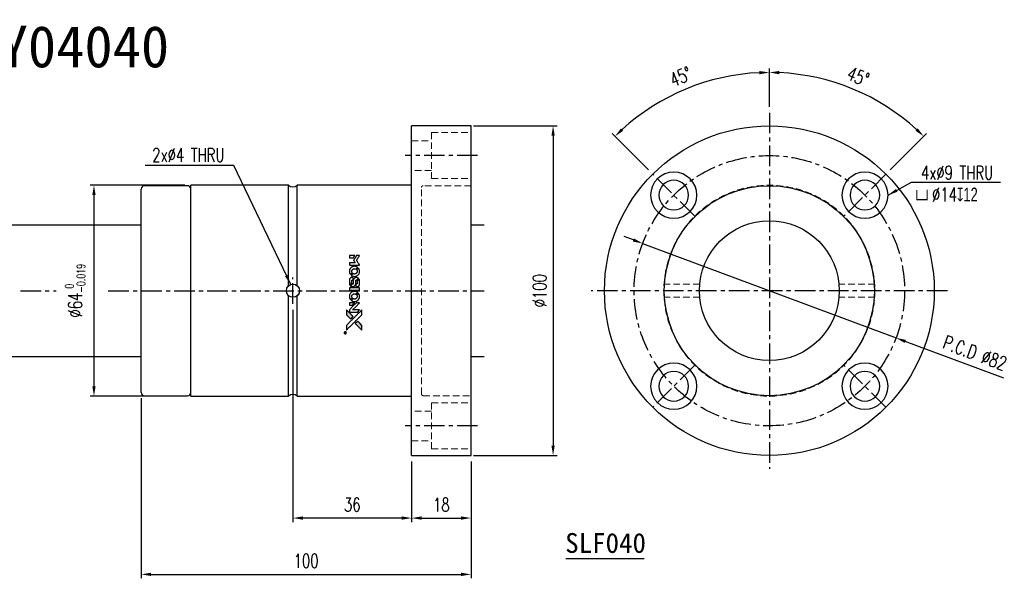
# Model space of a CAD drawing. Header units: millimetres. Extents: x -70 to 551, y -95 to 83.
# Tile 2 of 2: x 252 to 551, y -87 to 82. Entities that reach past the tile are written whole.
import ezdxf
from ezdxf.enums import TextEntityAlignment as Align

# ---------------------------------------------------------------- set-up
doc = ezdxf.new("R2010")
doc.units = ezdxf.units.MM
doc.linetypes.add('CENTER', pattern=[2, 1.25, -0.25, 0.25, -0.25])
doc.linetypes.add('DASHED', pattern=[0.75, 0.5, -0.25])
for name, color, linetype in [('CHA', 7, 'Continuous'), ('CL', 1, 'CENTER'), ('DIM', 4, 'Continuous'), ('HID', 2, 'DASHED'), ('OUT', 3, 'Continuous')]:
    doc.layers.add(name, color=color, linetype=linetype)
doc.styles.add('DIM-7', font='SIMPLEX.shx', dxfattribs={"width": 0.7, "bigfont": 'chineset.shx'})
doc.styles.add('T', font='kaiu.ttf')
doc.dimstyles.new('CNS', dxfattribs={"dimtxt": 3.5, "dimasz": 2.5, "dimexe": 1, "dimexo": 1.5, "dimgap": 0.09, "dimtad": 0, "dimdsep": 46, "dimtxsty": 'DIM-7', "dimcen": 0.09, "dimclrd": 1, "dimclre": 1, "dimclrt": 4, "dimadec": 0, "dimazin": 0, "dimtfac": 1, "dimtix": 1, "dimtmove": 2, "dimatfit": 3, "dimfxl": 1, "dimtvp": 0.971429, "dimtolj": 1, "dimarcsym": 0})

# ---------------------------------------------------------------- blocks, each defined once
blk = doc.blocks.new('*D9')
at = {"layer": 'DEFPOINTS', "color": 0}
for p in [(462.33, 63.95), (479.47, 54), (444.11, 35.36), (456.84, 22.63), (479.47, -54)]:
    blk.add_point(p, dxfattribs=at)
at = {"layer": 'DIM', "color": 0, "lineweight": -2}
for p, q in [((479.47, 55.8), (479.47, 67.41)), ((442.84, 36.63), (431.8, 47.66))]:
    blk.add_line(p, q, dxfattribs=at)
blk.add_arc((479.47, 0), 66.21, 92.5964, 132.4036, dxfattribs=at)
at = {"layer": 'DIM', "color": 0}
for points in [[(476.46, 66.64), (476.48, 65.64), (479.47, 66.21)], [(435.17, 48.53), (434.47, 49.25), (432.65, 46.82)]]:
    blk.add_solid(points, dxfattribs=at)
at = {"layer": 'DIM', "color": 0, "insert": (452.57, 64.94), "char_height": 4.2, "attachment_point": 5, "rotation": 22.5, "style": 'DIM-7'}
blk.add_mtext('\\A1;45°', dxfattribs=at)
blk = doc.blocks.new('*D10')
at = {"layer": 'DEFPOINTS', "color": 0}
for p in [(512.58, 57.35), (479.47, 54), (514.82, 35.36), (502.1, 22.63), (479.47, -54)]:
    blk.add_point(p, dxfattribs=at)
at = {"layer": 'DIM', "color": 0, "lineweight": -2}
for p, q in [((479.47, 55.8), (479.47, 67.42)), ((516.1, 36.63), (527.14, 47.68))]:
    blk.add_line(p, q, dxfattribs=at)
blk.add_arc((479.47, 0), 66.22, 47.5958, 87.4042, dxfattribs=at)
at = {"layer": 'DIM', "color": 0}
for points in [[(482.46, 65.66), (482.48, 66.66), (479.47, 66.22)], [(524.47, 49.26), (523.78, 48.54), (526.29, 46.83)]]:
    blk.add_solid(points, dxfattribs=at)
at = {"layer": 'DIM', "color": 0, "insert": (506.37, 64.95), "char_height": 4.2, "attachment_point": 5, "rotation": 337.5, "style": 'DIM-7'}
blk.add_mtext('\\A1;45°', dxfattribs=at)
blk = doc.blocks.new('*D11')
at = {"layer": 'DEFPOINTS', "color": 0, "linetype": 'Continuous'}
for p in [(304, 32), (274.66, -32), (304, -32)]:
    blk.add_point(p, dxfattribs=at)
at = {"layer": 'DIM', "color": 0, "linetype": 'Continuous', "lineweight": -2}
for p, q in [((302.2, 32), (273.46, 32)), ((274.66, 29), (274.66, -29)), ((302.2, -32), (273.46, -32))]:
    blk.add_line(p, q, dxfattribs=at)
at = {"layer": 'DIM', "color": 0, "linetype": 'Continuous'}
for points in [[(274.16, 29), (275.16, 29), (274.66, 32)], [(274.16, -29), (275.16, -29), (274.66, -32)]]:
    blk.add_solid(points, dxfattribs=at)
at = {"layer": 'DIM', "color": 0, "linetype": 'Continuous', "insert": (268.95, 0), "char_height": 4.2, "attachment_point": 5, "rotation": 90, "style": 'DIM-7'}
blk.add_mtext('\\A1;%%C64{\\H2.52;\\S 0^ -0.019;}', dxfattribs=at)
blk = doc.blocks.new('*D12')
at = {"layer": 'DEFPOINTS', "color": 0}
for p in [(388, 50), (388, -50), (413.89, -50)]:
    blk.add_point(p, dxfattribs=at)
at = {"layer": 'DIM', "color": 0, "lineweight": -2}
for p, q in [((389.8, 50), (415.09, 50)), ((413.89, 47), (413.89, -47)), ((389.8, -50), (415.09, -50))]:
    blk.add_line(p, q, dxfattribs=at)
at = {"layer": 'DIM', "color": 0}
for points in [[(413.39, 47), (414.39, 47), (413.89, 50)], [(413.39, -47), (414.39, -47), (413.89, -50)]]:
    blk.add_solid(points, dxfattribs=at)
at = {"layer": 'DIM', "color": 0, "insert": (409.81, 0), "char_height": 4.2, "attachment_point": 5, "rotation": 90, "style": 'DIM-7'}
blk.add_mtext('\\A1;%%C100', dxfattribs=at)
blk = doc.blocks.new('*D13')
at = {"layer": 'DEFPOINTS', "color": 0}
for p in [(371, -50), (389, -50), (389, -68.98)]:
    blk.add_point(p, dxfattribs=at)
at = {"layer": 'DIM', "color": 0, "lineweight": -2}
for p, q in [((371, -51.8), (371, -70.18)), ((389, -51.8), (389, -70.18)), ((374, -68.98), (386, -68.98))]:
    blk.add_line(p, q, dxfattribs=at)
at = {"layer": 'DIM', "color": 0}
for points in [[(374, -68.48), (374, -69.48), (371, -68.98)], [(386, -68.48), (386, -69.48), (389, -68.98)]]:
    blk.add_solid(points, dxfattribs=at)
at = {"layer": 'DIM', "color": 0, "insert": (380, -64.9), "char_height": 4.2, "attachment_point": 5, "style": 'DIM-7'}
blk.add_mtext('\\A1;18', dxfattribs=at)
blk = doc.blocks.new('*D14')
at = {"layer": 'DEFPOINTS', "color": 0}
for p in [(335, -4), (371, -50), (335, -68.98)]:
    blk.add_point(p, dxfattribs=at)
at = {"layer": 'DIM', "color": 0, "lineweight": -2}
for p, q in [((335, -5.8), (335, -70.18)), ((371, -51.8), (371, -70.18)), ((368, -68.98), (338, -68.98))]:
    blk.add_line(p, q, dxfattribs=at)
at = {"layer": 'DIM', "color": 0}
for points in [[(338, -68.48), (338, -69.48), (335, -68.98)], [(368, -68.48), (368, -69.48), (371, -68.98)]]:
    blk.add_solid(points, dxfattribs=at)
at = {"layer": 'DIM', "color": 0, "insert": (353, -64.9), "char_height": 4.2, "attachment_point": 5, "style": 'DIM-7'}
blk.add_mtext('\\A1;36', dxfattribs=at)
blk = doc.blocks.new('*D15')
at = {"layer": 'DEFPOINTS', "color": 0}
for p in [(289, -30.85), (389, -50), (389, -86.06)]:
    blk.add_point(p, dxfattribs=at)
at = {"layer": 'DIM', "color": 0, "lineweight": -2}
for p, q in [((289, -32.65), (289, -87.26)), ((389, -51.8), (389, -87.26)), ((292, -86.06), (386, -86.06))]:
    blk.add_line(p, q, dxfattribs=at)
at = {"layer": 'DIM', "color": 0}
for points in [[(292, -85.56), (292, -86.56), (289, -86.06)], [(386, -85.56), (386, -86.56), (389, -86.06)]]:
    blk.add_solid(points, dxfattribs=at)
at = {"layer": 'DIM', "color": 0, "insert": (339, -81.98), "char_height": 4.2, "attachment_point": 5, "style": 'DIM-7'}
blk.add_mtext('\\A1;100', dxfattribs=at)
blk = doc.blocks.new('*D16')
at = {"layer": 'DEFPOINTS', "color": 0}
for p in [(441.05, 14.33), (517.88, -14.33)]:
    blk.add_point(p, dxfattribs=at)
at = {"layer": 'DIM', "color": 0, "lineweight": -2}
for p, q in [((438.24, 15.38), (435.43, 16.43)), ((441.05, 14.33), (517.88, -14.33)), ((550.62, -26.54), (520.69, -15.38))]:
    blk.add_line(p, q, dxfattribs=at)
at = {"layer": 'DIM', "color": 0}
for points in [[(438.42, 15.85), (438.07, 14.91), (441.05, 14.33)], [(520.87, -14.91), (520.52, -15.85), (517.88, -14.33)]]:
    blk.add_solid(points, dxfattribs=at)
at = {"layer": 'DIM', "color": 0, "insert": (541.78, -18.89), "char_height": 4.2, "attachment_point": 5, "rotation": 339.5441, "style": 'DIM-7'}
blk.add_mtext('\\A1;P.C.D ∅82', dxfattribs=at)
blk = doc.blocks.new('A$C4a83a9b0')
at = {"linetype": 'Continuous'}
h = blk.add_hatch(color=256, dxfattribs=at)
h.dxf.hatch_style = 1
h.paths.add_polyline_path([(3147, 747), (3045, 747), (2943, 747), (2856, 658, 0.000288), (2822, 624, 0.000479), (2794, 596, 0.000013), (2768, 570, 0.197177), (2768, 570, 0.197497), (2768, 569, 0.00004), (2783, 554, 0.000834), (2799, 538, 0.000506), (2818, 519), (2869, 468), (3008, 607)])
h.paths.add_polyline_path([(2670, 271), (2620, 321, 0.000476), (2601, 340, 0.000789), (2584, 357, 0.000035), (2569, 371, 0.19758), (2569, 372, 0.198396), (2569, 371, 0.000019), (2549, 351, 0.000582), (2526, 329, 0.000351), (2500, 303, 0.000108), (2389, 191, 0.000692), (2332, 134, 0.000077), (2294, 95, 0.197527), (2293, 94, 0.410182), (2294, 93, 0.000493), (2314, 93, 0.002424), (2343, 93, 0.000529), (2393, 93), (2493, 93), (2581, 182)])
for points in [[(0, 584), (0, 519), (18, 508, -0.000297), (29, 501, -0.000037), (52, 487, -0.000043), (80, 470, -0.000036), (111, 451, 0.000044), (140, 433, 0.000063), (166, 417, 0.000035), (188, 404, 0.0009), (194, 400), (203, 395), (214, 402, 0.001175), (221, 406, 0.000208), (233, 413, 0.000225), (247, 422, 0.000203), (262, 432, -0.000711), (276, 440, -0.001119), (288, 448, -0.000263), (299, 455, -0.04589), (300, 455, -0.519312), (301, 454, -0.001914), (302, 437, -0.003124), (302, 408, -0.000285), (302, 337), (302, 219), (343, 219, 0.001727), (373, 219, 0.025279), (383, 219, 0.073886), (390, 221, 0.07426), (395, 224, 0.03264), (396, 225, 0.01784), (398, 227, 0.017712), (399, 229, 0.026854), (400, 231), (403, 235), (403, 442), (403, 649), (401, 647, -0.004595), (399, 646, -0.00016), (393, 642, -0.000298), (385, 638, -0.000208), (377, 633, 0.000986), (352, 617, 0.00025), (312, 592, 0.000268), (270, 566, 0.000436), (234, 543, -0.002932), (222, 535, -0.004718), (212, 529, -0.001113), (203, 524, -0.227179), (202, 524, -0.045982), (201, 524, -0.000145), (188, 532, -0.000825), (175, 540, -0.000517), (159, 550, 0.000056), (104, 584, 0.000289), (74, 603, 0.000481), (51, 617, 0.000418), (28, 631), (0, 648)], [(0, 333), (0, 219), (42, 219, 0.000842), (68, 219, 0.010591), (78, 219, 0.028995), (84, 219, 0.069543), (87, 221, 0.051063), (91, 223, 0.039932), (95, 226, 0.039414), (98, 230, 0.045845), (100, 233, 0.094811), (101, 237, 0.007124), (101, 249, 0.004713), (101, 268, 0.000534), (101, 311), (101, 385), (91, 391, 0.000828), (60, 410, 0.000879), (31, 428, 0.000048), (1, 446, 0.137596), (0, 447, 0.413028), (0, 446, 0.000016), (0, 413, 0.000623), (0, 376, 0.000374)], [(494, 559, 0.064158), (468, 510, 0.06356), (455, 455, 0.064004), (456, 399, 0.066747), (471, 345, 0.04321), (489, 312, 0.044737), (513, 283, 0.044901), (541, 258, 0.044184), (573, 239, 0.026293), (598, 229, 0.033344), (621, 222, 0.033227), (646, 219, 0.025815), (673, 218, 0.023119), (698, 220, 0.031044), (721, 224, 0.031337), (743, 231, 0.024258), (766, 241, 0.015622), (774, 245, 0.008495), (784, 251, 0.008415), (793, 257, 0.020814), (799, 262), (802, 264), (772, 295, 0.002843), (748, 318, 0.033917), (739, 327, 0.087906), (732, 330, 0.073302), (723, 332, 0.022047), (719, 331, 0.026465), (715, 331, 0.022233), (711, 330, 0.009985), (706, 328, -0.039011), (686, 323, -0.044398), (666, 322, -0.045096), (647, 324, -0.04265), (628, 329, -0.071154), (601, 344, -0.068827), (579, 365, -0.068713), (564, 392, -0.070507), (557, 422, -0.028605), (557, 435, -0.031418), (558, 447, -0.031044), (560, 460, -0.02668), (564, 472, 0.038913), (567, 479, 0.043732), (568, 487, 0.047754), (567, 494, 0.075756), (566, 499, 0.07294), (564, 502, 0.003456), (556, 510, 0.005023), (546, 521, 0.002422), (532, 535, 0.000819), (520, 547, 0.001349), (510, 557, 0.0001), (500, 566, 0.205335), (500, 567, 0.219821), (500, 566, 0.002494), (498, 564, 0.007089), (496, 562, 0.004494)], [(646, 646, 0.024131), (627, 644, 0.022344), (609, 639, 0.021883), (590, 633, 0.020884), (572, 625, 0.010669), (562, 619, 0.010389), (552, 613, 0.010913), (543, 608, 0.022227), (536, 603), (534, 601), (566, 569, 0.002452), (579, 556, 0.003628), (590, 546, 0.001662), (600, 536, 0.070159), (602, 535, 0.047671), (604, 534, 0.018624), (607, 534, 0.017921), (610, 533, 0.018804), (613, 533, 0.018255), (617, 533, 0.041312), (620, 533, 0.037164), (623, 534, 0.012342), (627, 536, -0.015101), (638, 540, -0.035998), (646, 542, -0.033244), (655, 543, -0.011249), (669, 543, -0.004059), (679, 543, -0.019693), (685, 543, -0.027943), (690, 542, -0.014411), (696, 540, -0.033089), (711, 535, -0.033887), (724, 528, -0.034021), (737, 520, -0.033942), (748, 510, -0.02816), (758, 498, -0.035032), (766, 486, -0.035269), (772, 473, -0.029196), (777, 459, -0.037862), (780, 442, -0.043657), (780, 426, -0.043064), (778, 410, -0.035184), (772, 393, 0.033699), (770, 386, 0.052815), (769, 378, 0.059167), (769, 372, 0.058972), (771, 366, 0.059208), (774, 361, 0.021125), (780, 355, 0.008691), (790, 345, 0.000851), (814, 321, 0.001873), (826, 309, 0.013884), (832, 303, 0.022355), (836, 300, 0.341453), (837, 301, 0.073011), (841, 304, 0.004587), (848, 315, 0.00748), (855, 327, 0.016837), (860, 336, 0.028606), (870, 359, 0.031352), (877, 381, 0.031004), (881, 405, 0.0268), (882, 430, 0.026698), (881, 457, 0.03002), (877, 482, 0.030357), (869, 506, 0.028554), (859, 530, 0.062944), (830, 574, 0.062206), (790, 610, 0.062448), (743, 634, 0.064355), (692, 646, 0.017377), (682, 647, 0.008369), (669, 647, 0.008367), (656, 647, 0.01757)], [(953, 591, 0.023289), (946, 581, 0.026845), (941, 571, 0.026047), (937, 560, 0.019751), (933, 547, 0.013249), (932, 540, 0.025169), (931, 534, 0.016532), (931, 527, 0.002937), (931, 514, 0.003317), (931, 501, 0.011808), (931, 494, 0.01777), (931, 488, 0.021476), (932, 483, 0.04325), (939, 460, 0.045753), (950, 439, 0.04649), (965, 421, 0.047672), (982, 406, 0.025315), (989, 401, 0.015208), (998, 396, 0.01512), (1008, 392, 0.022488), (1017, 389, 0.027857), (1030, 385, 0.034138), (1043, 383, 0.014286), (1063, 383, 0.00124), (1113, 383, -0.00103), (1144, 382, -0.002552), (1166, 382, -0.001594), (1184, 382, -0.047676), (1188, 381, -0.085307), (1195, 378, -0.097789), (1201, 373, -0.085947), (1205, 366, -0.051339), (1207, 356, 0.014634), (1207, 352, 0.015028), (1208, 349, 0.014927), (1208, 346, 0.059415), (1209, 345, 0.070595), (1212, 341, 0.00028), (1247, 305, 0.000111), (1283, 268, 0.200239), (1285, 268, 0.268906), (1286, 268, 0.001866), (1291, 277, 0.007532), (1296, 286, 0.017818), (1299, 292, 0.013256), (1302, 299, 0.011636), (1304, 307, 0.011528), (1307, 315, 0.012303), (1309, 323, 0.0423), (1310, 335, 0.013657), (1311, 353, 0.013857), (1310, 371, 0.037428), (1308, 384, 0.014927), (1306, 393, 0.0122), (1303, 402, 0.012518), (1300, 410, 0.023062), (1297, 417, 0.065961), (1281, 441, 0.06055), (1258, 461, 0.059676), (1231, 475, 0.060497), (1202, 483, 0.025683), (1196, 483, 0.001528), (1177, 483, 0.002124), (1153, 483, 0.001173), (1123, 484, -0.000809), (1072, 484, -0.017164), (1057, 484, -0.063931), (1048, 486, -0.108429), (1043, 489, -0.052941), (1039, 493, -0.063675), (1037, 498, -0.050562), (1036, 503, -0.020337), (1035, 511, 0.009897), (1035, 515, 0.016482), (1034, 519, 0.019019), (1033, 522, 0.06043), (1033, 524, 0.076267), (1029, 529, 0.00054), (996, 562, 0.000307), (961, 596, 0.142594), (959, 597, 0.232419), (958, 597, 0.022995), (956, 596, 0.024627), (955, 594, 0.015407)], [(1047, 647, 0.018538), (1040, 646, 0.010695), (1032, 645, 0.01068), (1025, 643, 0.017678), (1018, 641, 0.013849), (1011, 638, 0.011814), (1004, 635, 0.004513), (997, 632, 0.290035), (996, 631, 0.196418), (996, 630, 0.000124), (1009, 618, 0.001477), (1022, 604, 0.000898), (1039, 587), (1082, 545), (1135, 544, -0.001471), (1175, 544, -0.028714), (1188, 543, -0.097073), (1195, 541, -0.084199), (1201, 536, -0.042698), (1204, 532, -0.053912), (1206, 528, -0.051004), (1207, 524, -0.032967), (1207, 518, 0.00807), (1207, 516, 0.003023), (1207, 512, 0.002994), (1207, 508, 0.003629), (1208, 504), (1208, 495), (1249, 495, 0.001618), (1269, 495, 0.005206), (1282, 495, 0.00535), (1291, 495, 0.060675), (1294, 496, 0.048484), (1296, 497, 0.02389), (1299, 498, 0.022812), (1301, 500, 0.02462), (1303, 502, 0.061781), (1307, 507, 0.080179), (1310, 512, 0.048561), (1311, 520, 0.010021), (1311, 534, 0.016602), (1310, 554, 0.031409), (1308, 569, 0.036474), (1305, 582, 0.03439), (1299, 595, 0.065928), (1285, 615, 0.069066), (1266, 631, 0.065697), (1243, 641, 0.051559), (1216, 646, 0.020904), (1202, 647, 0.000451), (1131, 647, 0.000419), (1060, 647, 0.022759)], [(1360, 433), (1361, 219), (1403, 219), (1445, 219), (1450, 222, 0.071429), (1454, 225, 0.054799), (1457, 229, 0.053585), (1460, 234, 0.060698), (1461, 239, 0.033975), (1462, 248, 0.000112), (1462, 357, 0.000726), (1462, 464, 0.001084), (1461, 557), (1461, 648), (1410, 648), (1360, 648)], [(1552, 559, 0.018008), (1546, 550, 0.009842), (1539, 538, 0.009807), (1532, 526, 0.015716), (1527, 515, 0.048467), (1515, 477, 0.045841), (1511, 436, 0.046006), (1513, 395, 0.049638), (1524, 357, 0.064819), (1550, 307, 0.06695), (1588, 266, 0.066691), (1636, 236, 0.063505), (1691, 220, 0.03135), (1705, 218, 0.010439), (1725, 218, 0.010391), (1746, 218, 0.032408), (1759, 220, 0.015696), (1776, 223, 0.018095), (1791, 227, 0.018551), (1805, 233, 0.018352), (1820, 239, 0.015568), (1829, 244, 0.009832), (1839, 250, 0.009795), (1849, 257, 0.023727), (1856, 262), (1859, 264), (1828, 295, 0.001528), (1811, 313, 0.010022), (1802, 322, 0.019586), (1796, 326, 0.061865), (1792, 329, 0.055054), (1785, 331, 0.061607), (1778, 332, 0.048725), (1771, 331, 0.020221), (1761, 328, -0.017722), (1750, 325, -0.02685), (1740, 323, -0.02759), (1730, 322, -0.020233), (1719, 322, -0.04793), (1699, 325, -0.048386), (1679, 332, -0.047866), (1661, 342, -0.044964), (1645, 356, -0.04333), (1631, 373, -0.050921), (1622, 391, -0.051473), (1616, 411, -0.0459), (1614, 432, -0.019014), (1614, 442, -0.024114), (1616, 451, -0.025081), (1618, 460, -0.023892), (1620, 469, 0.008624), (1623, 475, 0.026486), (1624, 480, 0.035074), (1625, 484, 0.02756), (1625, 489, 0.087163), (1624, 496, 0.073291), (1620, 503, 0.028074), (1611, 512, 0.002594), (1589, 535), (1557, 567)], [(1702, 646, 0.023681), (1684, 644, 0.022402), (1666, 639, 0.021929), (1649, 633, 0.020503), (1631, 625, 0.013745), (1621, 620, 0.009767), (1610, 614, 0.009658), (1601, 607, 0.027804), (1594, 602), (1592, 600), (1623, 569, 0.002053), (1638, 554, 0.006738), (1649, 544, 0.007826), (1656, 538, 0.063909), (1659, 535, 0.061532), (1665, 533, 0.068674), (1671, 533, 0.052072), (1678, 534, 0.019648), (1687, 537, -0.018366), (1698, 540, -0.0288), (1708, 542, -0.029061), (1718, 543, -0.019155), (1730, 543, -0.053809), (1755, 540, -0.058833), (1778, 531, -0.058566), (1799, 516, -0.052525), (1816, 498, -0.044733), (1826, 481, -0.040573), (1833, 463, -0.041123), (1837, 445, -0.04951), (1838, 427, -0.017369), (1837, 418, -0.024255), (1835, 411, -0.023787), (1833, 403, -0.015798), (1830, 395, 0.010631), (1828, 390, 0.033653), (1827, 386, 0.037806), (1827, 383, 0.016307), (1827, 378, 0.068179), (1828, 369, 0.095747), (1831, 362, 0.033418), (1840, 352, 0.002133), (1867, 325, 0.001452), (1883, 310, 0.012393), (1890, 304, 0.020479), (1894, 301, 0.344362), (1896, 301, 0.074287), (1899, 304, 0.005454), (1906, 316, 0.008391), (1914, 328, 0.017097), (1919, 338, 0.027375), (1928, 358, 0.02835), (1934, 379, 0.027723), (1938, 401, 0.023913), (1940, 425, 0.027047), (1939, 453, 0.031685), (1935, 479, 0.032425), (1928, 504, 0.031013), (1918, 528, 0.037914), (1901, 557, 0.040153), (1880, 583, 0.039834), (1855, 604, 0.036173), (1826, 623, 0.040752), (1798, 635, 0.035885), (1766, 644, 0.035491), (1734, 647, 0.037615)], [(1990, 585), (1990, 520), (2141, 369), (2292, 219), (2334, 219, 0.0008), (2360, 219, 0.010795), (2370, 219, 0.030495), (2376, 220, 0.080372), (2380, 221, 0.03816), (2383, 224, 0.041799), (2386, 226, 0.042486), (2389, 229, 0.042078), (2391, 233, 0.099276), (2392, 238, 0.003302), (2392, 259, 0.002586), (2392, 296, 0.000204), (2392, 393), (2392, 549), (2342, 599), (2292, 649), (2291, 499), (2291, 349), (2143, 498, 0.000253), (2086, 554, 0.000412), (2038, 603, 0.000041), (1995, 646, 0.041338), (1993, 648), (1990, 650)], [(1990, 332), (1990, 218), (2032, 219), (2075, 219), (2080, 222, 0.03146), (2082, 224, 0.026444), (2084, 226, 0.026444), (2086, 228, 0.031457), (2087, 230), (2091, 235), (2091, 291), (2091, 347), (2041, 396, 0.000745), (2022, 415, 0.001228), (2006, 431, 0.000087), (1991, 445, 0.195134), (1991, 446, 0.412117), (1990, 445, 0.000048), (1990, 412, 0.00109), (1990, 376, 0.000653)], [(2413, 624, -0.000056), (2473, 563, -0.000021), (2559, 478, -0.000021), (2652, 385, -0.000025), (2739, 297), (2943, 93), (3044, 93), (3145, 93), (3009, 230, 0.000274), (2943, 296, 0.000123), (2857, 383, 0.000121), (2766, 475, 0.000165), (2683, 557), (2494, 747), (2392, 747), (2291, 747)], [(2856, 658, 0.000288), (2822, 624, 0.000479), (2794, 596, 0.000013), (2768, 570, 0.197177), (2768, 570, 0.197497), (2768, 569, 0.00004), (2783, 554, 0.000836), (2799, 538, 0.000505), (2818, 519), (2869, 468), (3008, 607), (3147, 747), (3045, 747), (2943, 747)], [(947, 370, 0.065483), (942, 367, 0.053271), (938, 363, 0.052018), (934, 359, 0.0556), (931, 353, 0.036839), (930, 350, 0.026922), (930, 346, 0.016905), (930, 340, 0.004317), (930, 332, 0.016369), (930, 313, 0.029936), (932, 298, 0.03418), (936, 285, 0.031327), (941, 272, 0.046935), (951, 256, 0.054053), (963, 243, 0.053701), (977, 233, 0.045364), (995, 225, 0.032479), (1010, 221, 0.03386), (1025, 219, 0.013578), (1050, 219, 0.001155), (1113, 219, 0.000413), (1166, 219, 0.005008), (1187, 219, 0.013199), (1199, 220, 0.033956), (1207, 221, 0.013909), (1216, 223, 0.010864), (1225, 226, 0.010938), (1234, 229, 0.028702), (1239, 232), (1244, 234), (1201, 278), (1158, 322), (1107, 322, -0.001504), (1085, 322, -0.00328), (1069, 322, -0.001901), (1056, 322, -0.061333), (1053, 323, -0.063621), (1048, 324, -0.048633), (1044, 327, -0.046769), (1040, 331, -0.047961), (1038, 336, -0.02678), (1036, 340, -0.050957), (1035, 343, -0.029398), (1035, 347, -0.00401), (1034, 357), (1034, 372), (993, 372, 0.001061), (969, 371, 0.009147), (958, 371, 0.020721), (952, 371, 0.051619)], [(2500, 303, 0.000108), (2389, 191, 0.000692), (2332, 134, 0.000077), (2294, 95, 0.197527), (2293, 94, 0.410182), (2294, 93, 0.000493), (2314, 93, 0.002424), (2343, 93, 0.000529), (2393, 93), (2493, 93), (2581, 182), (2670, 271), (2620, 321, 0.000476), (2601, 340, 0.000789), (2584, 357, 0.000035), (2569, 371, 0.19758), (2569, 372, 0.198396), (2569, 371, 0.000019), (2549, 351, 0.000582), (2526, 329, 0.000351)], [(3243, 89, 0.082374), (3230, 83, 0.083404), (3220, 73, 0.082663), (3213, 60, 0.07897), (3211, 46, 0.084941), (3214, 30, 0.08953), (3222, 16, 0.090743), (3234, 6, 0.090193), (3249, 1, 0.10067), (3266, 1, 0.099454), (3281, 9, 0.097736), (3293, 22, 0.09365), (3299, 38, 0.07584), (3299, 51, 0.068415), (3296, 64, 0.068328), (3289, 75, 0.075277), (3279, 83, 0.059367), (3271, 88, 0.048986), (3262, 90, 0.048519), (3252, 90, 0.055347)], [(3237, 45), (3237, 20), (3240, 20), (3243, 20), (3243, 30), (3244, 41), (3250, 41), (3256, 42), (3260, 35, -0.003356), (3262, 32, -0.002757), (3264, 29, -0.002784), (3266, 26, -0.007382), (3267, 24, 0.019487), (3269, 21, 0.098302), (3270, 20, 0.116932), (3271, 20, 0.032798), (3273, 20), (3277, 20), (3274, 24, 0.005748), (3273, 27, 0.002522), (3271, 30, 0.002495), (3269, 33, 0.00334), (3267, 36), (3263, 42), (3267, 44, 0.066516), (3270, 46, 0.085926), (3272, 49, 0.082934), (3274, 53, 0.05747), (3274, 57, 0.023576), (3273, 60, 0.043538), (3273, 62, 0.050891), (3272, 64, 0.049897), (3271, 65, 0.067884), (3268, 68, 0.077412), (3264, 70, 0.049266), (3258, 70, 0.012208), (3250, 71), (3237, 71)], [(3264, 62, -0.120545), (3266, 60, -0.09136), (3267, 57, -0.087576), (3267, 53, -0.098026), (3265, 50, -0.079907), (3264, 49, -0.087697), (3262, 48, -0.041371), (3259, 48, -0.005557), (3253, 48), (3243, 47), (3243, 56), (3243, 65), (3252, 65, -0.007471), (3258, 64, -0.035301), (3261, 64, -0.060486), (3263, 64, -0.063546)]]:
    blk.add_lwpolyline(points, format="xyb", close=True)
blk = doc.blocks.new('A$C9323e3cd')
at = {"xscale": 0.006, "yscale": 0.006, "zscale": 0.006, "rotation": 90}
blk.add_blockref('A$C4a83a9b0', (4.48, 0), dxfattribs=at)

msp = doc.modelspace()

# ---------------------------------------------------------------- linework, layer by layer
at = {"layer": 'CL', "color": 7, "ltscale": 5}
for p, q in [((479.468, 54), (479.468, -54)), ((391, 41), (369, 41)), ((456.84, 22.627), (444.112, 35.355)), ((514.823, 35.355), (502.095, 22.627)), ((335.003, -4), (335.003, 4)), ((252.371, 0), (263.237, 0)), ((279.006, 0), (393, 0)), ((533.468, 0), (425.468, 0)), ((456.84, -22.627), (444.112, -35.355)), ((514.823, -35.355), (502.095, -22.627)), ((391, -41), (369, -41))]:
    msp.add_line(p, q, dxfattribs=at)
at = {"layer": 'CL', "color": 7, "ltscale": 0.2}
msp.add_line((454.226, 32.308), (454.226, 32.308), dxfattribs=at)
at = {"layer": 'CL', "color": 7, "ltscale": 5}
msp.add_circle((479.468, 0), 41, dxfattribs=at)
at = {"layer": 'DIM', "color": 7}
msp.add_line((417.799, -81.282), (441.492, -81.282), dxfattribs=at)
at = {"layer": 'HID', "color": 7, "lineweight": 15, "ltscale": 4}
for p, q in [((377, 48), (377, 34)), ((377, 48), (389, 48)), ((371, 45.5), (377, 45.5)), ((377, 36.5), (371, 36.5)), ((377, 34), (389, 34)), ((374, -31.35), (374, 31.35)), ((389, 31.85), (374.5, 31.85)), ((458.362, 2), (447.681, 2)), ((511.405, 2), (500.573, 2)), ((458.362, -2), (447.681, -2)), ((511.405, -2), (500.573, -2)), ((374.5, -31.85), (389, -31.85)), ((377, -48), (377, -34)), ((377, -34), (389, -34)), ((377, -36.5), (371, -36.5)), ((371, -45.5), (377, -45.5)), ((377, -48), (389, -48))]:
    msp.add_line(p, q, dxfattribs=at)
msp.add_circle((479.468, 0), 32, dxfattribs=at)
for centre, start, end in [((374.5, 31.35), 90, 180), ((374.5, -31.35), 180, 270)]:
    msp.add_arc(centre, 0.5, start, end, dxfattribs=at)
at = {"layer": 'OUT', "color": 7}
for p, q in [((389, 50), (371, 50)), ((371, 0), (371, 50)), ((389, 0), (389, 50)), ((333.677, 32), (304, 32)), ((304, 0), (304, 31.5)), ((333.677, 1.497), (333.677, 32)), ((371, 32), (336.323, 32)), ((336.323, 1.503), (336.323, 32)), ((389, 20), (393, 20)), ((304, -31.5), (304, 0)), ((371, -50), (371, 0)), ((389, -50), (389, 0)), ((333.677, -32), (333.677, -1.497)), ((336.323, -32), (336.323, -1.503)), ((389, -20), (393, -20)), ((304, -32), (333.677, -32)), ((336.323, -32), (371, -32)), ((371, -50), (389, -50))]:
    msp.add_line(p, q, dxfattribs=at)
at = {"layer": 'OUT', "color": 7, "linetype": 'Continuous'}
for p, q in [((289, 0), (289, 30.85)), ((303, 31.85), (290, 31.85)), ((304, 0), (304, 32)), ((219, 20), (289, 20)), ((289, -30.85), (289, 0)), ((304, -32), (304, 0)), ((219, -20), (289, -20)), ((290, -31.85), (303, -31.85))]:
    msp.add_line(p, q, dxfattribs=at)
at = {"layer": 'OUT', "color": 7}
for centre, radius in [((479.468, 0), 50), ((479.468, 0), 31.85), ((479.468, 0), 21.2), ((335.003, 0), 2)]:
    msp.add_circle(centre, radius, dxfattribs=at)
at = {"layer": 'OUT', "color": 7, "extrusion": (0, 0, -1)}
for centre, radius in [((-450.476, 28.991), 7), ((-508.459, 28.991), 7), ((-450.476, 28.991), 4.5), ((-508.459, 28.991), 4.5), ((-450.476, -28.991), 7), ((-508.459, -28.991), 7), ((-450.476, -28.991), 4.5), ((-508.459, -28.991), 4.5)]:
    msp.add_circle(centre, radius, dxfattribs=at)
at = {"layer": 'OUT', "color": 7, "linetype": 'Continuous'}
for centre, start, end in [((290, 30.85), 90, 180), ((303, 30.85), 0, 90), ((290, -30.85), 180, 270), ((303, -30.85), 270, 0)]:
    msp.add_arc(centre, 1, start, end, dxfattribs=at)
at = {"layer": 'OUT', "color": 7}
for centre, start, end in [((335, 33.5), 228.59038, 311.40962), ((335, -33.5), 48.59038, 131.40962)]:
    msp.add_arc(centre, 2, start, end, dxfattribs=at)
msp.add_point((389, 0), dxfattribs=at)

# ---------------------------------------------------------------- block references
at = {"layer": 'CHA', "color": 7, "xscale": 1.199999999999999, "yscale": 1.199999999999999, "zscale": 1.199999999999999, "rotation": 180}
msp.add_blockref('A$C9323e3cd', (355.917, 10.674), dxfattribs=at)

# ---------------------------------------------------------------- texts
at = {"layer": 'CHA', "color": 7, "style": 'T'}
for s, height, p in [('RSLY04040', 12.6, (258.902, 74.062)), ('SLF040', 6, (429.807, -76.538))]:
    msp.add_text(s, height=height, dxfattribs=at).set_placement(p, align=Align.MIDDLE)
at = {"layer": 'DIM', "color": 7, "char_height": 4.2, "style": 'DIM-7'}
for s, insert, attachment_point in [('2x%%C4 {\\A1;THRU}', (314.252, 39.086), 9), ('4x%%C9 {\\A1;THRU}', (525.436, 33.701), 7), ('{\\Fgdt|c136;v }%%C14{\\Fgdt|c136;x12}', (523.804, 27.075), 7)]:
    msp.add_mtext(s, dxfattribs=dict(at, insert=insert, attachment_point=attachment_point))

# ---------------------------------------------------------------- dimensions: what is measured, and where the dimension line sits
at = {"layer": 'DIM', "color": 7}
for base, line1, picture, middle in [((462.332, 63.952), ((456.84, 22.627), (444.112, 35.355)), '*D9', (452.57, 64.938)), ((512.579, 57.351), ((514.823, 35.355), (502.095, 22.627)), '*D10', (506.372, 64.952))]:
    dim = msp.add_angular_dim_2l(base=base, line1=line1, line2=((479.468, 54), (479.468, -54)), dimstyle='CNS', override={"dimscale": 1.2, "dimclrd": 0, "dimclre": 0, "dimclrt": 0}, dxfattribs=at)
    dim.commit()
    dim.dimension.update_dxf_attribs({"geometry": picture, "text_midpoint": middle})
dim = msp.add_linear_dim(base=(413.89, -50), p1=(388, 50), p2=(388, -50), angle=90, text='%%C<>', dimstyle='CNS', override={"dimscale": 1.2, "dimclrd": 0, "dimclre": 0, "dimclrt": 0}, dxfattribs=at)
dim.commit()
dim.dimension.update_dxf_attribs({"geometry": '*D12', "text_midpoint": (409.81, 0)})
at = {"layer": 'DIM', "color": 7, "linetype": 'Continuous'}
dim = msp.add_linear_dim(base=(274.663, -32), p1=(304, 32), p2=(304, -32), angle=90, text='%%C<>', dimstyle='CNS', override={"dimscale": 1.2, "dimclrd": 0, "dimclre": 0, "dimclrt": 0, "dimtol": 1, "dimtm": 0.019, "dimtfac": 0.6, "dimtdec": 3}, dxfattribs=at)
dim.commit()
dim.dimension.update_dxf_attribs({"geometry": '*D11', "text_midpoint": (268.951, 0)})
at = {"layer": 'DIM', "color": 7}
dim = msp.add_diameter_dim_2p(p1=(441.053, 14.329), p2=(517.882, -14.329), text='P.C.D <>', dimstyle='CNS', override={"dimscale": 1.2, "dimclrd": 0, "dimclre": 0, "dimclrt": 0, "dimtmove": 0}, dxfattribs=at)
dim.commit()
dim.dimension.update_dxf_attribs({"geometry": '*D16', "text_midpoint": (540.352, -22.71), "dimtype": 163})
for base, p1, p2, picture, middle in [((335.003, -68.984), (371, -50), (335.003, -4), '*D14', (353.001, -64.904)), ((389, -86.057), (289, -30.85), (389, -50), '*D15', (339, -81.977)), ((389, -68.984), (371, -50), (389, -50), '*D13', (380, -64.904))]:
    dim = msp.add_linear_dim(base=base, p1=p1, p2=p2, dimstyle='CNS', override={"dimscale": 1.2, "dimclrd": 0, "dimclre": 0, "dimclrt": 0}, dxfattribs=at)
    dim.commit()
    dim.dimension.update_dxf_attribs({"geometry": picture, "text_midpoint": middle})

# ---------------------------------------------------------------- leaders
at = {"layer": 'DIM', "color": 7, "annotation_type": 0, "has_hookline": 1, "text_width": 23.8}
for points, hookline_direction in [([(334.322, 1.88), (317.071, 37.954), (314.071, 37.954)], 1), ([(515.459, 28.991), (522.617, 32.934), (525.617, 32.934)], 0)]:
    msp.add_leader(points, dimstyle='CNS', override={"dimscale": 1.2, "dimgap": 0.09, "dimtad": 1, "dimclrd": 7, "dimclre": 4, "dimtmove": 1}, dxfattribs=dict(at, hookline_direction=hookline_direction))

doc.saveas('drawing.dxf')
